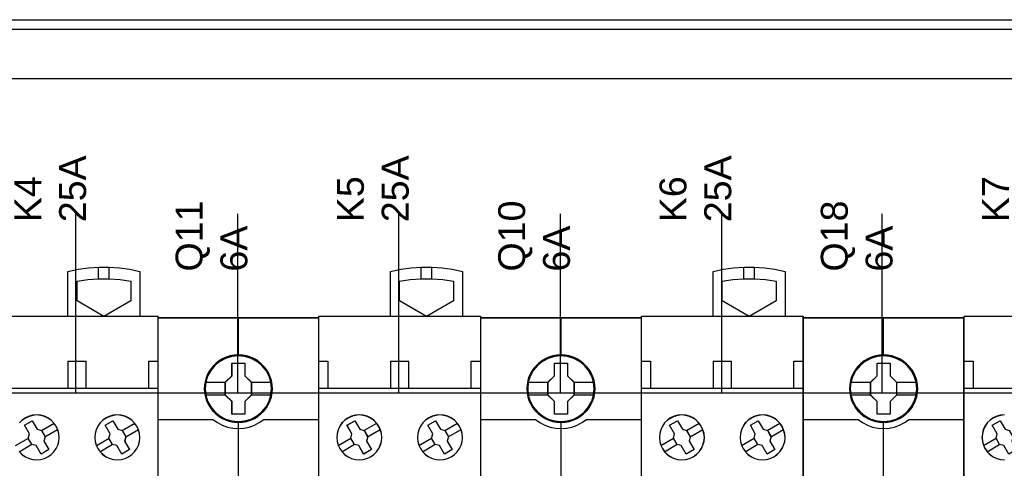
# Model space of a CAD drawing. Extents: x -635870 to -372006, y -44437 to 104716.
# Tile 117 of 246: x -614167 to -613068, y -31139 to -30639. Entities that reach past the tile are written whole.
import ezdxf

# ---------------------------------------------------------------- set-up
doc = ezdxf.new("R2010")
doc.units = 0
doc.header["$MEASUREMENT"] = 0
doc.layers.get('0').update_dxf_attribs({"color": 252})
doc.layers.add('45', color=8, linetype='Continuous')
doc.layers.add('50', color=7, linetype='Continuous')
doc.styles.get("Standard").update_dxf_attribs({"font": 'arial.ttf', "bigfont": 'BIGFONT.SHX'})

# ---------------------------------------------------------------- blocks, each defined once
blk = doc.blocks.new('*U1036')
at = {"layer": '50', "color": 7}
for points in [[(503.983265, -85.921426), (839.76091, -85.921426), (839.76091, -735.000783), (503.983265, -735.000783), (503.983265, -85.921426)], [(507.824617, -92.486155), (835.919558, -92.486155), (835.919558, -379.414356), (507.824617, -379.414356), (507.824617, -92.486155)]]:
    blk.add_lwpolyline(points, dxfattribs=at)
blk = doc.blocks.new('*U1037')
at = {"layer": '50', "color": 7}
for points in [[(827.968097, -86.991273), (515.970229, -86.991273)], [(827.968097, -86.991273), (515.970229, -86.991273)], [(509.985212, -127.5157), (834.016113, -127.5157)], [(827.968097, -86.991273), (515.970229, -86.991273)], [(509.985212, -127.5157), (834.016113, -127.5157)], [(599.863306, -127.558071), (599.863306, -107.546106)], [(617.924818, -127.558071), (617.924818, -107.546106)], [(635.898846, -127.558071), (635.898846, -107.546106)], [(653.960359, -127.558071), (653.960359, -107.546106)], [(671.937038, -127.558071), (671.937038, -107.546106)], [(689.850092, -127.558071), (689.850092, -107.546106)]]:
    blk.add_lwpolyline(points, dxfattribs=at)
blk = doc.blocks.new('*U1040')
at = {"layer": '45', "color": 7}
for points in [[(598.988464, -118.999294), (598.988464, -113.991144), (598.988464, -113.991144), (600.125261, -113.74513), (601.273777, -113.575263), (602.422294, -113.499116), (603.57667, -113.499116), (604.731047, -113.575263), (605.879563, -113.74513), (607.010501, -113.991144), (607.010501, -113.991144), (607.010501, -118.999294), (598.988464, -118.999294)], [(599.993207, -117.2641), (599.993207, -115.089244), (599.993207, -115.089244), (601.189212, -114.895793), (602.39108, -114.801999), (603.59881, -114.801999), (604.812404, -114.895793), (606.008409, -115.089244), (606.008409, -115.089244), (606.008409, -117.2641), (606.008409, -117.2641), (602.994945, -118.999294), (602.994945, -118.999294), (599.993207, -117.2641), (599.993207, -117.2641)], [(590.990286, -118.986054), (609.012033, -118.986054), (609.012033, -118.986054), (609.012033, -202.015715), (609.012033, -202.015715), (590.990286, -202.015715), (590.990286, -202.015715), (590.990286, -118.986054), (590.990286, -118.986054)], [(594.679443, -132.09359), (594.121161, -131.13717), (594.121161, -131.13717), (594.996782, -130.632557), (594.996782, -130.632557), (595.555064, -131.588976), (595.555064, -131.588976), (596.031073, -131.723931), (596.031073, -131.723931), (596.430686, -132.416308), (596.430686, -132.416308), (596.307276, -132.897451), (596.307276, -132.897451), (596.859681, -133.85387), (596.859681, -133.85387), (595.98406, -134.358484), (595.98406, -134.358484), (595.431655, -133.402065), (595.431655, -133.402065), (594.955646, -133.272978), (594.955646, -133.272978), (594.556033, -132.580601), (594.556033, -132.580601), (594.679443, -132.09359), (594.679443, -132.09359)], [(594.682583, -132.094732), (594.126463, -131.141032), (594.998694, -130.637853), (595.554814, -131.591553), (596.02898, -131.726124), (596.427045, -132.416533), (596.304113, -132.896309), (596.854379, -133.850009), (595.982149, -134.353188), (595.431882, -133.399488), (594.957716, -133.270767), (594.559651, -132.580359), (594.682583, -132.094732)], [(606.67025, -131.24418), (606.417995, -130.886574), (606.107077, -130.575866), (605.755094, -130.323783), (605.362046, -130.142048), (604.933799, -130.0248), (604.499687, -129.983763), (604.065574, -130.0248), (603.643194, -130.136186), (603.250146, -130.323783), (602.88643, -130.570004), (602.575512, -130.880711), (602.323257, -131.24418), (602.141399, -131.636961), (602.029938, -132.059054), (601.994739, -132.492872), (602.029938, -132.932553), (602.141399, -133.348783), (602.323257, -133.747427), (602.581378, -134.105033), (602.892297, -134.421603), (603.250146, -134.667824), (603.643194, -134.849559), (604.065574, -134.960944), (604.49382, -135.001981), (604.933799, -134.966807), (605.356179, -134.849559), (605.755094, -134.667824), (606.112943, -134.415741), (606.423862, -134.105033), (606.67025, -133.747427), (606.852108, -133.354646), (606.975302, -132.932553), (607.010501, -132.498735), (606.969436, -132.064917), (606.852108, -131.636961), (606.67025, -131.24418)], [(606.665667, -131.248134), (606.413946, -130.891659), (606.103685, -130.581936), (605.752446, -130.330651), (605.360229, -130.149491), (604.932888, -130.032615), (604.499693, -129.991708), (604.066498, -130.032615), (603.645011, -130.143648), (603.252794, -130.330651), (602.889847, -130.576092), (602.579586, -130.885816), (602.327865, -131.248134), (602.146391, -131.639671), (602.035165, -132.060428), (602.000041, -132.492872), (602.035165, -132.93116), (602.146391, -133.346073), (602.327865, -133.743455), (602.58544, -134.099929), (602.895701, -134.415496), (603.252794, -134.660938), (603.645011, -134.842097), (604.066498, -134.95313), (604.493839, -134.994037), (604.932888, -134.958974), (605.354375, -134.842097), (605.752446, -134.660938), (606.109539, -134.409653), (606.4198, -134.099929), (606.665667, -133.743455), (606.847141, -133.351917), (606.970075, -132.93116), (607.005199, -132.498716), (606.964221, -132.066272), (606.847141, -131.639671), (606.665667, -131.248134)], [(603.134685, -131.131379), (604.004613, -130.632557), (604.004613, -130.632557), (604.557134, -131.589123), (604.557134, -131.589123), (605.039121, -131.724098), (605.039121, -131.724098), (605.438818, -132.416582), (605.438818, -132.416582), (605.315382, -132.897799), (605.315382, -132.897799), (605.867904, -133.854365), (605.867904, -133.854365), (604.997976, -134.353188), (604.997976, -134.353188), (604.445454, -133.40249), (604.445454, -133.40249), (603.95759, -133.273383), (603.95759, -133.273383), (603.557893, -132.575031), (603.557893, -132.575031), (603.687207, -132.093814), (603.687207, -132.093814), (603.134685, -131.131379), (603.134685, -131.131379)], [(603.139987, -131.135256), (604.00654, -130.637853), (604.556918, -131.591696), (605.037035, -131.726287), (605.435181, -132.416799), (605.312224, -132.896646), (605.862602, -133.850489), (604.996049, -134.347892), (604.445671, -133.399901), (603.959699, -133.271161), (603.561553, -132.574797), (603.690365, -132.09495), (603.139987, -131.135256)]]:
    blk.add_lwpolyline(points, close=True, dxfattribs=at)
for points in [[(602.392395, -114.815239), (602.392395, -113.499116)], [(603.590663, -114.815239), (603.590663, -113.499116)], [(598.988464, -123.988383), (601.008554, -123.988383)], [(598.988464, -123.988383), (598.988464, -127.007258)], [(600.995299, -123.988383), (600.995299, -127.007258)], [(607.991384, -127.007258), (607.991384, -123.988383)], [(607.991384, -123.988383), (609.012033, -123.988383)], [(590.990286, -126.994018), (609.012033, -126.994018)], [(593.570439, -134.105033), (593.881322, -134.421603), (594.239132, -134.667824), (594.638001, -134.849559), (595.054468, -134.960944), (595.488532, -135.001981), (595.922596, -134.966807), (596.350794, -134.849559), (596.749663, -134.667824), (597.107473, -134.415741), (597.412491, -134.105033), (597.664717, -133.747427), (597.846555, -133.354646), (597.963869, -132.932553), (598.004929, -132.498735), (597.963869, -132.064917), (597.846555, -131.636961), (597.658851, -131.24418), (597.658851, -131.24418), (597.406625, -130.886574), (597.101607, -130.575866), (596.749663, -130.323783), (596.35666, -130.142048), (595.922596, -130.0248), (595.488532, -129.983763), (595.054468, -130.0248), (594.638001, -130.136186), (594.239132, -130.323783), (593.881322, -130.570004), (593.564573, -130.880711)], [(593.574502, -134.099929), (593.884729, -134.415496), (594.241783, -134.660938), (594.63981, -134.842097), (595.055397, -134.95313), (595.488544, -134.994037), (595.921691, -134.958974), (596.348985, -134.842097), (596.747012, -134.660938), (597.104066, -134.409653), (597.40844, -134.099929), (597.660133, -133.743455), (597.841587, -133.351917), (597.958654, -132.93116), (597.999627, -132.498716), (597.958654, -132.066272), (597.841587, -131.639671), (597.65428, -131.248134), (597.65428, -131.248134), (597.402587, -130.891659), (597.098213, -130.581936), (596.747012, -130.330651), (596.354839, -130.149491), (595.921691, -130.032615), (595.488544, -129.991708), (595.055397, -130.032615), (594.63981, -130.143648), (594.241783, -130.330651), (593.884729, -130.576092), (593.568649, -130.885816)], [(596.021954, -131.734181), (597.437607, -130.913259)], [(596.419609, -132.422697), (597.835263, -131.604423)], [(605.030176, -131.734181), (606.443179, -130.913259)], [(605.427832, -132.422697), (606.846136, -131.604423)], [(593.14823, -133.394563), (594.566535, -132.57364)], [(602.151151, -133.394563), (603.569455, -132.568344)], [(593.545886, -134.083078), (594.96419, -133.262156)], [(602.556759, -134.083078), (603.967111, -133.262156)]]:
    blk.add_lwpolyline(points, dxfattribs=at)
at = {"layer": '45', "color": 59}
blk.add_lwpolyline([(590.995589, -118.99135), (609.00408, -118.99135), (609.00408, -202.010419), (590.995589, -202.010419), (590.995589, -118.99135)], close=True, dxfattribs=at)
blk = doc.blocks.new('*U1041')
at = {"layer": '45', "color": 7}
for points in [[(626.994014, -119.158183), (609.006731, -119.158183), (609.006731, -200.929979), (626.994014, -200.929979), (626.994014, -119.158183)], [(626.975457, -119.179368), (609.025288, -119.179368), (609.025288, -200.908794), (626.975457, -200.908794), (626.975457, -119.179368)], [(621.808587, -127.065624), (621.786251, -126.613831), (621.713661, -126.162037), (621.557312, -125.726773), (621.373043, -125.308038), (621.13852, -124.916851), (620.859325, -124.569741), (620.524292, -124.25018), (620.155755, -123.969186), (619.787218, -123.726761), (619.351675, -123.539432), (618.916131, -123.412709), (618.458252, -123.324554), (618.005957, -123.302516), (617.548078, -123.324554), (617.101366, -123.412709), (616.649071, -123.539432), (616.235863, -123.726761), (615.844991, -123.969186), (615.482038, -124.25018), (615.14142, -124.569741), (614.878977, -124.916851), (614.633286, -125.308038), (614.432266, -125.726773), (614.315004, -126.162037), (614.225662, -126.613831), (614.192159, -127.065624), (614.225662, -127.511908), (614.315004, -127.952682), (614.432266, -128.387946), (614.633286, -128.801172), (614.878977, -129.197868), (615.14142, -129.555997), (615.482038, -129.875558), (615.844991, -130.156552), (616.235863, -130.387958), (616.649071, -130.575287), (617.101366, -130.707519), (617.548078, -130.801184), (618.005957, -130.823222), (618.458252, -130.801184), (618.916131, -130.707519), (619.351675, -130.575287), (619.787218, -130.387958), (620.155755, -130.156552), (620.524292, -129.875558), (620.859325, -129.555997), (621.13852, -129.197868), (621.373043, -128.801172), (621.557312, -128.387946), (621.713661, -127.952682), (621.786251, -127.511908), (621.808587, -127.065624)], [(621.808587, -127.065624), (621.786251, -126.613831), (621.713661, -126.162037), (621.557312, -125.726773), (621.373043, -125.308038), (621.13852, -124.916851), (620.859325, -124.569741), (620.524292, -124.25018), (620.155755, -123.969186), (619.787218, -123.726761), (619.351675, -123.539432), (618.916131, -123.412709), (618.458252, -123.324554), (618.005957, -123.302516), (617.548078, -123.324554), (617.101366, -123.412709), (616.649071, -123.539432), (616.235863, -123.726761), (615.844991, -123.969186), (615.482038, -124.25018), (615.14142, -124.569741), (614.878977, -124.916851), (614.633286, -125.308038), (614.432266, -125.726773), (614.315004, -126.162037), (614.225662, -126.613831), (614.192159, -127.065624), (614.225662, -127.511908), (614.315004, -127.952682), (614.432266, -128.387946), (614.633286, -128.801172), (614.878977, -129.197868), (615.14142, -129.555997), (615.482038, -129.875558), (615.844991, -130.156552), (616.235863, -130.387958), (616.649071, -130.575287), (617.101366, -130.707519), (617.548078, -130.801184), (618.005957, -130.823222), (618.458252, -130.801184), (618.916131, -130.707519), (619.351675, -130.575287), (619.787218, -130.387958), (620.155755, -130.156552), (620.524292, -129.875558), (620.859325, -129.555997), (621.13852, -129.197868), (621.373043, -128.801172), (621.557312, -128.387946), (621.713661, -127.952682), (621.786251, -127.511908), (621.808587, -127.065624)], [(617.284513, -124.20553), (618.73844, -124.20553), (618.73844, -125.635029), (619.459768, -126.341499), (619.459768, -127.770998), (618.73844, -128.488507), (618.73844, -129.906967), (617.284513, -129.906967), (617.284513, -128.488507), (616.546279, -127.770998), (616.546279, -126.341499), (617.284513, -125.635029), (617.284513, -124.20553)], [(617.284513, -124.20553), (618.73844, -124.20553), (618.73844, -124.20553), (618.73844, -125.635029), (618.73844, -125.635029), (619.459768, -126.341499), (619.459768, -126.341499), (619.459768, -127.770998), (619.459768, -127.770998), (618.73844, -128.488507), (618.73844, -128.488507), (618.73844, -129.906967), (618.73844, -129.906967), (617.284513, -129.906967), (617.284513, -129.906967), (617.284513, -128.488507), (617.284513, -128.488507), (616.546279, -127.770998), (616.546279, -127.770998), (616.546279, -126.341499), (616.546279, -126.341499), (617.284513, -125.635029), (617.284513, -125.635029), (617.284513, -124.20553), (617.284513, -124.20553)], [(617.294974, -124.224067), (618.727734, -124.224067), (618.727734, -125.64427), (619.43856, -126.346147), (619.43856, -127.76635), (618.727734, -128.479194), (618.727734, -129.88843), (617.294974, -129.88843), (617.294974, -128.479194), (616.567488, -127.76635), (616.567488, -126.346147), (617.294974, -125.64427), (617.294974, -124.224067)]]:
    blk.add_lwpolyline(points, close=True, dxfattribs=at)
at = {"layer": '45', "color": 139}
for points in [[(626.994014, -119.158183), (609.006731, -119.158183), (609.006731, -200.929979), (626.994014, -200.929979), (626.994014, -119.158183)], [(621.79003, -127.064285), (621.767803, -126.614878), (621.695566, -126.165471), (621.539979, -125.732506), (621.356608, -125.315982), (621.123228, -124.926861), (620.845394, -124.581585), (620.511993, -124.263712), (620.145252, -123.984202), (619.778511, -123.743057), (619.34509, -123.556717), (618.911669, -123.430664), (618.456021, -123.342975), (618.005929, -123.321053), (617.550282, -123.342975), (617.105747, -123.430664), (616.655656, -123.556717), (616.244461, -123.743057), (615.855494, -123.984202), (615.494309, -124.263712), (615.155352, -124.581585), (614.894188, -124.926861), (614.649694, -125.315982), (614.449653, -125.732506), (614.332963, -126.165471), (614.244056, -126.614878), (614.210716, -127.064285), (614.244056, -127.508212), (614.332963, -127.946658), (614.449653, -128.379623), (614.649694, -128.790666), (614.894188, -129.185268), (615.155352, -129.541505), (615.494309, -129.859378), (615.855494, -130.138888), (616.244461, -130.369072), (616.655656, -130.555411), (617.105747, -130.686945), (617.550282, -130.780115), (618.005929, -130.802037), (618.456021, -130.780115), (618.911669, -130.686945), (619.34509, -130.555411), (619.778511, -130.369072), (620.145252, -130.138888), (620.511993, -129.859378), (620.845394, -129.541505), (621.123228, -129.185268), (621.356608, -128.790666), (621.539979, -128.379623), (621.695566, -127.946658), (621.767803, -127.508212), (621.79003, -127.064285)], [(621.718452, -127.065517), (621.640294, -126.343578), (621.433734, -125.660216), (621.093189, -125.026452), (620.624242, -124.469843), (620.065972, -124.012431), (619.423962, -123.676261), (618.726124, -123.461332), (618.000373, -123.3952), (617.274622, -123.461332), (616.576784, -123.676261), (615.940356, -124.012431), (615.376503, -124.469843), (614.907556, -125.026452), (614.567012, -125.660216), (614.360452, -126.343578), (614.282294, -127.065517), (614.360452, -127.781945), (614.567012, -128.470819), (614.907556, -129.099071), (615.376503, -129.655681), (615.940356, -130.107582), (616.576784, -130.449263), (617.274622, -130.65868), (618.000373, -130.735834), (618.726124, -130.65868), (619.423962, -130.449263), (620.065972, -130.107582), (620.624242, -129.655681), (621.093189, -129.099071), (621.433734, -128.470819), (621.640294, -127.781945), (621.718452, -127.065517)], [(621.71315, -127.05879), (621.640569, -126.3426), (621.433993, -125.659464), (621.08784, -125.020402), (620.630024, -124.463977), (620.066128, -124.012226), (619.418486, -123.670658), (618.720596, -123.46131), (617.99479, -123.3952), (617.274567, -123.46131), (616.58226, -123.670658), (615.934617, -124.012226), (615.370722, -124.463977), (614.912906, -125.020402), (614.566752, -125.659464), (614.354594, -126.3426), (614.287596, -127.05879), (614.354594, -127.774981), (614.566752, -128.463626), (614.912906, -129.09167), (615.370722, -129.653604), (615.934617, -130.105355), (616.58226, -130.441413), (617.274567, -130.65627), (617.99479, -130.72789), (618.720596, -130.65627), (619.418486, -130.441413), (620.066128, -130.105355), (620.630024, -129.653604), (621.08784, -129.09167), (621.433993, -128.463626), (621.640569, -127.774981), (621.71315, -127.05879)]]:
    blk.add_lwpolyline(points, close=True, dxfattribs=at)
for points in [[(617.975188, -119.158183), (617.975188, -123.440219)], [(609.006731, -130.486909), (615.194251, -130.486909)], [(615.154485, -130.486909), (615.657687, -130.845599), (616.205618, -131.135967), (616.781505, -131.33524), (617.390939, -131.471883), (617.994782, -131.511738), (618.609807, -131.471883), (619.21924, -131.33524), (619.795127, -131.135967), (620.331876, -130.845599), (620.846261, -130.486909)], [(617.975188, -130.682871), (617.975188, -137.912283)], [(620.806495, -130.486909), (626.994014, -130.486909)]]:
    blk.add_lwpolyline(points, dxfattribs=at)
at = {"layer": '45', "color": 7}
for points in [[(614.263737, -126.326687), (616.588696, -126.326687)], [(619.417352, -126.326687), (621.737009, -126.326687)], [(614.263737, -127.746088), (616.588696, -127.746088)], [(619.417352, -127.746088), (621.737009, -127.746088)]]:
    blk.add_lwpolyline(points, dxfattribs=at)
blk = doc.blocks.new('*U1042')
at = {"layer": '45', "color": 7}
for points in [[(634.98689, -118.999294), (634.98689, -113.991144), (634.98689, -113.991144), (636.123687, -113.74513), (637.272203, -113.575263), (638.42072, -113.499116), (639.575096, -113.499116), (640.729473, -113.575263), (641.877989, -113.74513), (643.008927, -113.991144), (643.008927, -113.991144), (643.008927, -118.999294), (634.98689, -118.999294)], [(635.994284, -117.2641), (635.994284, -115.089244), (635.994284, -115.089244), (637.190289, -114.895793), (638.392157, -114.801999), (639.599887, -114.801999), (640.813481, -114.895793), (642.009486, -115.089244), (642.009486, -115.089244), (642.009486, -117.2641), (642.009486, -117.2641), (638.996022, -118.999294), (638.996022, -118.999294), (635.994284, -117.2641), (635.994284, -117.2641)], [(626.988712, -118.986054), (645.010459, -118.986054), (645.010459, -118.986054), (645.010459, -202.015715), (645.010459, -202.015715), (626.988712, -202.015715), (626.988712, -202.015715), (626.988712, -118.986054), (626.988712, -118.986054)], [(633.659928, -131.24418), (633.407702, -130.886574), (633.102684, -130.575866), (632.75074, -130.323783), (632.357737, -130.142048), (631.923673, -130.0248), (631.489609, -129.983763), (631.055545, -130.0248), (630.639078, -130.136186), (630.240209, -130.323783), (629.882399, -130.570004), (629.56565, -130.880711), (629.319289, -131.24418), (629.131586, -131.636961), (629.026003, -132.064917), (628.984943, -132.492872), (629.026003, -132.932553), (629.137452, -133.348783), (629.319289, -133.747427), (629.571516, -134.105033), (629.882399, -134.421603), (630.240209, -134.667824), (630.639078, -134.849559), (631.055545, -134.960944), (631.489609, -135.001981), (631.923673, -134.966807), (632.351871, -134.849559), (632.75074, -134.667824), (633.10855, -134.415741), (633.413568, -134.105033), (633.665794, -133.747427), (633.847632, -133.354646), (633.964946, -132.932553), (634.006006, -132.498735), (633.964946, -132.064917), (633.847632, -131.636961), (633.659928, -131.24418)], [(633.655357, -131.248134), (633.403663, -130.891659), (633.09929, -130.581936), (632.748089, -130.330651), (632.355916, -130.149491), (631.922768, -130.032615), (631.489621, -129.991708), (631.056474, -130.032615), (630.640887, -130.143648), (630.24286, -130.330651), (629.885806, -130.576092), (629.569726, -130.885816), (629.323885, -131.248134), (629.136579, -131.639671), (629.031218, -132.066272), (628.990245, -132.492872), (629.031218, -132.93116), (629.142432, -133.346073), (629.323885, -133.743455), (629.575579, -134.099929), (629.885806, -134.415496), (630.24286, -134.660938), (630.640887, -134.842097), (631.056474, -134.95313), (631.489621, -134.994037), (631.922768, -134.958974), (632.350062, -134.842097), (632.748089, -134.660938), (633.105143, -134.409653), (633.409517, -134.099929), (633.66121, -133.743455), (633.842664, -133.351917), (633.959731, -132.93116), (634.000704, -132.498716), (633.959731, -132.066272), (633.842664, -131.639671), (633.655357, -131.248134)], [(630.678409, -132.09359), (630.119587, -131.13717), (630.119587, -131.13717), (630.996056, -130.632557), (630.996056, -130.632557), (631.554878, -131.588976), (631.554878, -131.588976), (632.031348, -131.723931), (632.031348, -131.723931), (632.431347, -132.416308), (632.431347, -132.416308), (632.307818, -132.897451), (632.307818, -132.897451), (632.860758, -133.85387), (632.860758, -133.85387), (631.984289, -134.358484), (631.984289, -134.358484), (631.431349, -133.402065), (631.431349, -133.402065), (630.954879, -133.272978), (630.954879, -133.272978), (630.55488, -132.580601), (630.55488, -132.580601), (630.678409, -132.09359), (630.678409, -132.09359)], [(630.681009, -132.094732), (630.124889, -131.141032), (630.99712, -130.637853), (631.55324, -131.591553), (632.027406, -131.726124), (632.425471, -132.416533), (632.302539, -132.896309), (632.852805, -133.850009), (631.980574, -134.353188), (631.430308, -133.399488), (630.956142, -133.270767), (630.558077, -132.580359), (630.681009, -132.094732)], [(642.668676, -131.24418), (642.416421, -130.886574), (642.105503, -130.575866), (641.75352, -130.323783), (641.360472, -130.142048), (640.932225, -130.0248), (640.498113, -129.983763), (640.064, -130.0248), (639.64162, -130.136186), (639.248572, -130.323783), (638.884856, -130.570004), (638.573938, -130.880711), (638.321683, -131.24418), (638.139825, -131.636961), (638.028364, -132.059054), (637.993165, -132.492872), (638.028364, -132.932553), (638.139825, -133.348783), (638.321683, -133.747427), (638.579804, -134.105033), (638.890723, -134.421603), (639.248572, -134.667824), (639.64162, -134.849559), (640.064, -134.960944), (640.492246, -135.001981), (640.932225, -134.966807), (641.354605, -134.849559), (641.75352, -134.667824), (642.111369, -134.415741), (642.422288, -134.105033), (642.668676, -133.747427), (642.850534, -133.354646), (642.973728, -132.932553), (643.008927, -132.498735), (642.967862, -132.064917), (642.850534, -131.636961), (642.668676, -131.24418)], [(642.664273, -131.248134), (642.412685, -130.891659), (642.102588, -130.581936), (641.751535, -130.330651), (641.359526, -130.149491), (640.932411, -130.032615), (640.499446, -129.991708), (640.066481, -130.032615), (639.645217, -130.143648), (639.253208, -130.330651), (638.890453, -130.576092), (638.580356, -130.885816), (638.328768, -131.248134), (638.147391, -131.639671), (638.036224, -132.060428), (638.001118, -132.492872), (638.036224, -132.93116), (638.147391, -133.346073), (638.328768, -133.743455), (638.586207, -134.099929), (638.896304, -134.415496), (639.253208, -134.660938), (639.645217, -134.842097), (640.066481, -134.95313), (640.493595, -134.994037), (640.932411, -134.958974), (641.353675, -134.842097), (641.751535, -134.660938), (642.108439, -134.409653), (642.418536, -134.099929), (642.664273, -133.743455), (642.845651, -133.351917), (642.968519, -132.93116), (643.003624, -132.498716), (642.962668, -132.066272), (642.845651, -131.639671), (642.664273, -131.248134)], [(639.135762, -131.131379), (640.00569, -130.632557), (640.00569, -130.632557), (640.558211, -131.589123), (640.558211, -131.589123), (641.040198, -131.724098), (641.040198, -131.724098), (641.439895, -132.416582), (641.439895, -132.416582), (641.316459, -132.897799), (641.316459, -132.897799), (641.868981, -133.854365), (641.868981, -133.854365), (640.999053, -134.353188), (640.999053, -134.353188), (640.446531, -133.40249), (640.446531, -133.40249), (639.958667, -133.273383), (639.958667, -133.273383), (639.55897, -132.575031), (639.55897, -132.575031), (639.688284, -132.093814), (639.688284, -132.093814), (639.135762, -131.131379), (639.135762, -131.131379)], [(639.141064, -131.135256), (640.007617, -130.637853), (640.557995, -131.591696), (641.038112, -131.726287), (641.436258, -132.416799), (641.313301, -132.896646), (641.863679, -133.850489), (640.997126, -134.347892), (640.446748, -133.399901), (639.960776, -133.271161), (639.56263, -132.574797), (639.691442, -132.09495), (639.141064, -131.135256)]]:
    blk.add_lwpolyline(points, close=True, dxfattribs=at)
for points in [[(638.393472, -114.815239), (638.393472, -113.499116)], [(639.59174, -114.815239), (639.59174, -113.499116)], [(626.988712, -123.988383), (627.998757, -123.988383)], [(627.985502, -123.988383), (627.985502, -127.007258)], [(634.98689, -123.988383), (637.00698, -123.988383)], [(634.98689, -123.988383), (634.98689, -127.007258)], [(636.993724, -123.988383), (636.993724, -127.007258)], [(643.98981, -127.007258), (643.98981, -123.988383)], [(643.98981, -123.988383), (645.010459, -123.988383)], [(626.988712, -126.994018), (645.010459, -126.994018)], [(632.02038, -131.734181), (633.438684, -130.913259)], [(632.418035, -132.422697), (633.83634, -131.604423)], [(641.031253, -131.734181), (642.441605, -130.913259)], [(641.428909, -132.422697), (642.847213, -131.604423)], [(629.149307, -133.394563), (630.564961, -132.57364)], [(638.152227, -133.394563), (639.570532, -132.568344)], [(629.546963, -134.083078), (630.965267, -133.262156)], [(638.555185, -134.083078), (639.968188, -133.262156)]]:
    blk.add_lwpolyline(points, dxfattribs=at)
at = {"layer": '45', "color": 59}
blk.add_lwpolyline([(626.994014, -118.99135), (645.005157, -118.99135), (645.005157, -202.010419), (626.994014, -202.010419), (626.994014, -118.99135)], close=True, dxfattribs=at)
blk = doc.blocks.new('*U1043')
at = {"layer": '45', "color": 7}
for points in [[(662.995091, -119.158183), (645.005157, -119.158183), (645.005157, -200.929979), (662.995091, -200.929979), (662.995091, -119.158183)], [(662.976534, -119.179368), (645.026365, -119.179368), (645.026365, -200.908794), (662.976534, -200.908794), (662.976534, -119.179368)], [(657.807013, -127.065624), (657.784685, -126.613831), (657.71212, -126.162037), (657.555825, -125.726773), (657.371621, -125.308038), (657.137179, -124.916851), (656.858082, -124.569741), (656.523165, -124.25018), (656.154756, -123.969186), (655.786348, -123.726761), (655.350956, -123.539432), (654.915564, -123.412709), (654.457844, -123.324554), (654.005706, -123.302516), (653.547986, -123.324554), (653.101431, -123.412709), (652.649293, -123.539432), (652.236229, -123.726761), (651.845492, -123.969186), (651.482666, -124.25018), (651.142167, -124.569741), (650.879815, -124.916851), (650.63421, -125.308038), (650.433259, -125.726773), (650.316039, -126.162037), (650.226727, -126.613831), (650.193236, -127.065624), (650.226727, -127.511908), (650.316039, -127.952682), (650.433259, -128.387946), (650.63421, -128.801172), (650.879815, -129.197868), (651.142167, -129.555997), (651.482666, -129.875558), (651.845492, -130.156552), (652.236229, -130.387958), (652.649293, -130.575287), (653.101431, -130.707519), (653.547986, -130.801184), (654.005706, -130.823222), (654.457844, -130.801184), (654.915564, -130.707519), (655.350956, -130.575287), (655.786348, -130.387958), (656.154756, -130.156552), (656.523165, -129.875558), (656.858082, -129.555997), (657.137179, -129.197868), (657.371621, -128.801172), (657.555825, -128.387946), (657.71212, -127.952682), (657.784685, -127.511908), (657.807013, -127.065624)], [(657.807013, -127.065624), (657.784685, -126.613831), (657.71212, -126.162037), (657.555825, -125.726773), (657.371621, -125.308038), (657.137179, -124.916851), (656.858082, -124.569741), (656.523165, -124.25018), (656.154756, -123.969186), (655.786348, -123.726761), (655.350956, -123.539432), (654.915564, -123.412709), (654.457844, -123.324554), (654.005706, -123.302516), (653.547986, -123.324554), (653.101431, -123.412709), (652.649293, -123.539432), (652.236229, -123.726761), (651.845492, -123.969186), (651.482666, -124.25018), (651.142167, -124.569741), (650.879815, -124.916851), (650.63421, -125.308038), (650.433259, -125.726773), (650.316039, -126.162037), (650.226727, -126.613831), (650.193236, -127.065624), (650.226727, -127.511908), (650.316039, -127.952682), (650.433259, -128.387946), (650.63421, -128.801172), (650.879815, -129.197868), (651.142167, -129.555997), (651.482666, -129.875558), (651.845492, -130.156552), (652.236229, -130.387958), (652.649293, -130.575287), (653.101431, -130.707519), (653.547986, -130.801184), (654.005706, -130.823222), (654.457844, -130.801184), (654.915564, -130.707519), (655.350956, -130.575287), (655.786348, -130.387958), (656.154756, -130.156552), (656.523165, -129.875558), (656.858082, -129.555997), (657.137179, -129.197868), (657.371621, -128.801172), (657.555825, -128.387946), (657.71212, -127.952682), (657.784685, -127.511908), (657.807013, -127.065624)], [(653.284919, -124.20553), (654.737523, -124.20553), (654.737523, -125.635029), (655.458194, -126.341499), (655.458194, -127.770998), (654.737523, -128.488507), (654.737523, -129.906967), (653.284919, -129.906967), (653.284919, -128.488507), (652.547356, -127.770998), (652.547356, -126.341499), (653.284919, -125.635029), (653.284919, -124.20553)], [(653.284919, -124.20553), (654.737523, -124.20553), (654.737523, -124.20553), (654.737523, -125.635029), (654.737523, -125.635029), (655.458194, -126.341499), (655.458194, -126.341499), (655.458194, -127.770998), (655.458194, -127.770998), (654.737523, -128.488507), (654.737523, -128.488507), (654.737523, -129.906967), (654.737523, -129.906967), (653.284919, -129.906967), (653.284919, -129.906967), (653.284919, -128.488507), (653.284919, -128.488507), (652.547356, -127.770998), (652.547356, -127.770998), (652.547356, -126.341499), (652.547356, -126.341499), (653.284919, -125.635029), (653.284919, -125.635029), (653.284919, -124.20553), (653.284919, -124.20553)], [(653.294072, -124.224067), (654.728154, -124.224067), (654.728154, -125.64427), (655.439637, -126.346147), (655.439637, -127.76635), (654.728154, -128.479194), (654.728154, -129.88843), (653.294072, -129.88843), (653.294072, -128.479194), (652.565913, -127.76635), (652.565913, -126.346147), (653.294072, -125.64427), (653.294072, -124.224067)]]:
    blk.add_lwpolyline(points, close=True, dxfattribs=at)
at = {"layer": '45', "color": 139}
for points in [[(662.995091, -119.158183), (645.005157, -119.158183), (645.005157, -200.929979), (662.995091, -200.929979), (662.995091, -119.158183)], [(657.788456, -127.064285), (657.766237, -126.614878), (657.694025, -126.165471), (657.538492, -125.732506), (657.355186, -125.315982), (657.121887, -124.926861), (656.84415, -124.581585), (656.510866, -124.263712), (656.144253, -123.984202), (655.77764, -123.743057), (655.344371, -123.556717), (654.911101, -123.430664), (654.455613, -123.342975), (654.005679, -123.321053), (653.55019, -123.342975), (653.105811, -123.430664), (652.655878, -123.556717), (652.244827, -123.743057), (651.855995, -123.984202), (651.494937, -124.263712), (651.156098, -124.581585), (650.895026, -124.926861), (650.650617, -125.315982), (650.450647, -125.732506), (650.333997, -126.165471), (650.245121, -126.614878), (650.211793, -127.064285), (650.245121, -127.508212), (650.333997, -127.946658), (650.450647, -128.379623), (650.650617, -128.790666), (650.895026, -129.185268), (651.156098, -129.541505), (651.494937, -129.859378), (651.855995, -130.138888), (652.244827, -130.369072), (652.655878, -130.555411), (653.105811, -130.686945), (653.55019, -130.780115), (654.005679, -130.802037), (654.455613, -130.780115), (654.911101, -130.686945), (655.344371, -130.555411), (655.77764, -130.369072), (656.144253, -130.138888), (656.510866, -129.859378), (656.84415, -129.541505), (657.121887, -129.185268), (657.355186, -128.790666), (657.538492, -128.379623), (657.694025, -127.946658), (657.766237, -127.508212), (657.788456, -127.064285)], [(657.719529, -127.065517), (657.641343, -126.343578), (657.434709, -125.660216), (657.094043, -125.026452), (656.624929, -124.469843), (656.06646, -124.012431), (655.424221, -123.676261), (654.726134, -123.461332), (654.000124, -123.3952), (653.274114, -123.461332), (652.576028, -123.676261), (651.939373, -124.012431), (651.375319, -124.469843), (650.906205, -125.026452), (650.565539, -125.660216), (650.358906, -126.343578), (650.28072, -127.065517), (650.358906, -127.781945), (650.565539, -128.470819), (650.906205, -129.099071), (651.375319, -129.655681), (651.939373, -130.107582), (652.576028, -130.449263), (653.274114, -130.65868), (654.000124, -130.735834), (654.726134, -130.65868), (655.424221, -130.449263), (656.06646, -130.107582), (656.624929, -129.655681), (657.094043, -129.099071), (657.434709, -128.470819), (657.641343, -127.781945), (657.719529, -127.065517)], [(657.714227, -127.05879), (657.64162, -126.3426), (657.434971, -125.659464), (657.088694, -125.020402), (656.630714, -124.463977), (656.066617, -124.012226), (655.418744, -123.670658), (654.720604, -123.46131), (653.994539, -123.3952), (653.274059, -123.46131), (652.581505, -123.670658), (651.933631, -124.012226), (651.369535, -124.463977), (650.911555, -125.020402), (650.565278, -125.659464), (650.353043, -126.3426), (650.286022, -127.05879), (650.353043, -127.774981), (650.565278, -128.463626), (650.911555, -129.09167), (651.369535, -129.653604), (651.933631, -130.105355), (652.581505, -130.441413), (653.274059, -130.65627), (653.994539, -130.72789), (654.720604, -130.65627), (655.418744, -130.441413), (656.066617, -130.105355), (656.630714, -129.653604), (657.088694, -129.09167), (657.434971, -128.463626), (657.64162, -127.774981), (657.714227, -127.05879)]]:
    blk.add_lwpolyline(points, close=True, dxfattribs=at)
for points in [[(653.973614, -119.158183), (653.973614, -123.440219)], [(645.005157, -130.486909), (651.195328, -130.486909)], [(651.152911, -130.486909), (651.656347, -130.845599), (652.204534, -131.135967), (652.780689, -131.33524), (653.390407, -131.471883), (653.994531, -131.511738), (654.609842, -131.471883), (655.219559, -131.33524), (655.795715, -131.135967), (656.332714, -130.845599), (656.847338, -130.486909)], [(653.973614, -130.682871), (653.973614, -137.912283)], [(656.807572, -130.486909), (662.995091, -130.486909)]]:
    blk.add_lwpolyline(points, dxfattribs=at)
at = {"layer": '45', "color": 7}
for points in [[(650.264814, -126.326687), (652.587122, -126.326687)], [(655.418429, -126.326687), (657.735435, -126.326687)], [(650.264814, -127.746088), (652.587122, -127.746088)], [(655.418429, -127.746088), (657.735435, -127.746088)]]:
    blk.add_lwpolyline(points, dxfattribs=at)
blk = doc.blocks.new('*U1044')
at = {"layer": '45', "color": 7}
for points in [[(670.987967, -118.999294), (670.987967, -113.991144), (670.987967, -113.991144), (672.124764, -113.74513), (673.27328, -113.575263), (674.421797, -113.499116), (675.576173, -113.499116), (676.73055, -113.575263), (677.879066, -113.74513), (679.010004, -113.991144), (679.010004, -113.991144), (679.010004, -118.999294), (670.987967, -118.999294)], [(671.99271, -117.2641), (671.99271, -115.089244), (671.99271, -115.089244), (673.189242, -114.895793), (674.391639, -114.801999), (675.599902, -114.801999), (676.814031, -114.895793), (678.010563, -115.089244), (678.010563, -115.089244), (678.010563, -117.2641), (678.010563, -117.2641), (674.995771, -118.999294), (674.995771, -118.999294), (671.99271, -117.2641), (671.99271, -117.2641)], [(662.989789, -118.986054), (681.011536, -118.986054), (681.011536, -118.986054), (681.011536, -202.015715), (681.011536, -202.015715), (662.989789, -202.015715), (662.989789, -202.015715), (662.989789, -118.986054), (662.989789, -118.986054)], [(669.661005, -131.24418), (669.408779, -130.886574), (669.103761, -130.575866), (668.751817, -130.323783), (668.358814, -130.142048), (667.92475, -130.0248), (667.490686, -129.983763), (667.056622, -130.0248), (666.640155, -130.136186), (666.241286, -130.323783), (665.883476, -130.570004), (665.566727, -130.880711), (665.320366, -131.24418), (665.132663, -131.636961), (665.02708, -132.064917), (664.98602, -132.492872), (665.02708, -132.932553), (665.138529, -133.348783), (665.320366, -133.747427), (665.572593, -134.105033), (665.883476, -134.421603), (666.241286, -134.667824), (666.640155, -134.849559), (667.056622, -134.960944), (667.490686, -135.001981), (667.92475, -134.966807), (668.352948, -134.849559), (668.751817, -134.667824), (669.109627, -134.415741), (669.414645, -134.105033), (669.666871, -133.747427), (669.848709, -133.354646), (669.966023, -132.932553), (670.007083, -132.498735), (669.966023, -132.064917), (669.848709, -131.636961), (669.661005, -131.24418)], [(669.656434, -131.248134), (669.40474, -130.891659), (669.100367, -130.581936), (668.749166, -130.330651), (668.356993, -130.149491), (667.923845, -130.032615), (667.490698, -129.991708), (667.057551, -130.032615), (666.641964, -130.143648), (666.243937, -130.330651), (665.886883, -130.576092), (665.570803, -130.885816), (665.324962, -131.248134), (665.137656, -131.639671), (665.032295, -132.066272), (664.991322, -132.492872), (665.032295, -132.93116), (665.143509, -133.346073), (665.324962, -133.743455), (665.576656, -134.099929), (665.886883, -134.415496), (666.243937, -134.660938), (666.641964, -134.842097), (667.057551, -134.95313), (667.490698, -134.994037), (667.923845, -134.958974), (668.351139, -134.842097), (668.749166, -134.660938), (669.10622, -134.409653), (669.410594, -134.099929), (669.662287, -133.743455), (669.843741, -133.351917), (669.960808, -132.93116), (670.001781, -132.498716), (669.960808, -132.066272), (669.843741, -131.639671), (669.656434, -131.248134)], [(666.678946, -132.09359), (666.120664, -131.13717), (666.120664, -131.13717), (666.996285, -130.632557), (666.996285, -130.632557), (667.554567, -131.588976), (667.554567, -131.588976), (668.030576, -131.723931), (668.030576, -131.723931), (668.430189, -132.416308), (668.430189, -132.416308), (668.306779, -132.897451), (668.306779, -132.897451), (668.859184, -133.85387), (668.859184, -133.85387), (667.983563, -134.358484), (667.983563, -134.358484), (667.431157, -133.402065), (667.431157, -133.402065), (666.955148, -133.272978), (666.955148, -133.272978), (666.555536, -132.580601), (666.555536, -132.580601), (666.678946, -132.09359), (666.678946, -132.09359)], [(666.682086, -132.094732), (666.125966, -131.141032), (666.998197, -130.637853), (667.554317, -131.591553), (668.028483, -131.726124), (668.426548, -132.416533), (668.303616, -132.896309), (668.853882, -133.850009), (667.981651, -134.353188), (667.431385, -133.399488), (666.957219, -133.270767), (666.559154, -132.580359), (666.682086, -132.094732)], [(678.669753, -131.24418), (678.417498, -130.886574), (678.10658, -130.575866), (677.754597, -130.323783), (677.361549, -130.142048), (676.933302, -130.0248), (676.49919, -129.983763), (676.065077, -130.0248), (675.642697, -130.136186), (675.249649, -130.323783), (674.885933, -130.570004), (674.575015, -130.880711), (674.32276, -131.24418), (674.140902, -131.636961), (674.029441, -132.059054), (673.994242, -132.492872), (674.029441, -132.932553), (674.140902, -133.348783), (674.32276, -133.747427), (674.580881, -134.105033), (674.8918, -134.421603), (675.249649, -134.667824), (675.642697, -134.849559), (676.065077, -134.960944), (676.493323, -135.001981), (676.933302, -134.966807), (677.355682, -134.849559), (677.754597, -134.667824), (678.112446, -134.415741), (678.423365, -134.105033), (678.669753, -133.747427), (678.851611, -133.354646), (678.974805, -132.932553), (679.010004, -132.498735), (678.968939, -132.064917), (678.851611, -131.636961), (678.669753, -131.24418)], [(678.66517, -131.248134), (678.413449, -130.891659), (678.103188, -130.581936), (677.751949, -130.330651), (677.359732, -130.149491), (676.932391, -130.032615), (676.499196, -129.991708), (676.066001, -130.032615), (675.644514, -130.143648), (675.252297, -130.330651), (674.88935, -130.576092), (674.579089, -130.885816), (674.327368, -131.248134), (674.145894, -131.639671), (674.034668, -132.060428), (673.999544, -132.492872), (674.034668, -132.93116), (674.145894, -133.346073), (674.327368, -133.743455), (674.584943, -134.099929), (674.895204, -134.415496), (675.252297, -134.660938), (675.644514, -134.842097), (676.066001, -134.95313), (676.493342, -134.994037), (676.932391, -134.958974), (677.353878, -134.842097), (677.751949, -134.660938), (678.109042, -134.409653), (678.419303, -134.099929), (678.66517, -133.743455), (678.846644, -133.351917), (678.969578, -132.93116), (679.004701, -132.498716), (678.963724, -132.066272), (678.846644, -131.639671), (678.66517, -131.248134)], [(675.134188, -131.131379), (676.004959, -130.632557), (676.004959, -130.632557), (676.558017, -131.589123), (676.558017, -131.589123), (677.040471, -131.724098), (677.040471, -131.724098), (677.440556, -132.416582), (677.440556, -132.416582), (677.317, -132.897799), (677.317, -132.897799), (677.870058, -133.854365), (677.870058, -133.854365), (676.999286, -134.353188), (676.999286, -134.353188), (676.446229, -133.40249), (676.446229, -133.40249), (675.957891, -133.273383), (675.957891, -133.273383), (675.557807, -132.575031), (675.557807, -132.575031), (675.687246, -132.093814), (675.687246, -132.093814), (675.134188, -131.131379), (675.134188, -131.131379)], [(675.13949, -131.135256), (676.006886, -130.637853), (676.5578, -131.591696), (677.038385, -131.726287), (677.436918, -132.416799), (677.313842, -132.896646), (677.864756, -133.850489), (676.997359, -134.347892), (676.446445, -133.399901), (675.96, -133.271161), (675.561467, -132.574797), (675.690404, -132.09495), (675.13949, -131.135256)]]:
    blk.add_lwpolyline(points, close=True, dxfattribs=at)
for points in [[(674.391898, -114.815239), (674.391898, -113.499116)], [(675.590166, -114.815239), (675.590166, -113.499116)], [(662.989789, -123.988383), (663.997183, -123.988383)], [(663.983928, -123.988383), (663.983928, -127.007258)], [(670.987967, -123.988383), (673.008057, -123.988383)], [(670.987967, -123.988383), (670.987967, -127.007258)], [(672.994801, -123.988383), (672.994801, -127.007258)], [(679.990887, -127.007258), (679.990887, -123.988383)], [(679.990887, -123.988383), (681.011536, -123.988383)], [(662.989789, -126.994018), (681.011536, -126.994018)], [(668.021457, -131.734181), (669.439761, -130.913259)], [(668.419112, -132.422697), (669.837417, -131.604423)], [(677.029679, -131.734181), (678.442682, -130.913259)], [(677.427335, -132.422697), (678.845639, -131.604423)], [(665.147733, -133.394563), (666.566038, -132.57364)], [(674.153304, -133.394563), (675.568958, -132.568344)], [(665.545389, -134.083078), (666.963693, -133.262156)], [(674.556262, -134.083078), (675.966614, -133.262156)]]:
    blk.add_lwpolyline(points, dxfattribs=at)
at = {"layer": '45', "color": 59}
blk.add_lwpolyline([(662.995091, -118.99135), (681.006234, -118.99135), (681.006234, -202.010419), (662.995091, -202.010419), (662.995091, -118.99135)], close=True, dxfattribs=at)
blk = doc.blocks.new('*U1045')
at = {"layer": '45', "color": 7}
for points in [[(698.993517, -119.158183), (681.006234, -119.158183), (681.006234, -200.929979), (698.993517, -200.929979), (698.993517, -119.158183)], [(698.97496, -119.179368), (681.024791, -119.179368), (681.024791, -200.908794), (698.97496, -200.908794), (698.97496, -119.179368)], [(693.80809, -127.065624), (693.785754, -126.613831), (693.713164, -126.162037), (693.556815, -125.726773), (693.372546, -125.308038), (693.138023, -124.916851), (692.858828, -124.569741), (692.523795, -124.25018), (692.155258, -123.969186), (691.786721, -123.726761), (691.351177, -123.539432), (690.915634, -123.412709), (690.457755, -123.324554), (690.00546, -123.302516), (689.547581, -123.324554), (689.100869, -123.412709), (688.648574, -123.539432), (688.235366, -123.726761), (687.844494, -123.969186), (687.481541, -124.25018), (687.140923, -124.569741), (686.87848, -124.916851), (686.632789, -125.308038), (686.431769, -125.726773), (686.314507, -126.162037), (686.225165, -126.613831), (686.191662, -127.065624), (686.225165, -127.511908), (686.314507, -127.952682), (686.431769, -128.387946), (686.632789, -128.801172), (686.87848, -129.197868), (687.140923, -129.555997), (687.481541, -129.875558), (687.844494, -130.156552), (688.235366, -130.387958), (688.648574, -130.575287), (689.100869, -130.707519), (689.547581, -130.801184), (690.00546, -130.823222), (690.457755, -130.801184), (690.915634, -130.707519), (691.351177, -130.575287), (691.786721, -130.387958), (692.155258, -130.156552), (692.523795, -129.875558), (692.858828, -129.555997), (693.138023, -129.197868), (693.372546, -128.801172), (693.556815, -128.387946), (693.713164, -127.952682), (693.785754, -127.511908), (693.80809, -127.065624)], [(693.80809, -127.065624), (693.785754, -126.613831), (693.713164, -126.162037), (693.556815, -125.726773), (693.372546, -125.308038), (693.138023, -124.916851), (692.858828, -124.569741), (692.523795, -124.25018), (692.155258, -123.969186), (691.786721, -123.726761), (691.351177, -123.539432), (690.915634, -123.412709), (690.457755, -123.324554), (690.00546, -123.302516), (689.547581, -123.324554), (689.100869, -123.412709), (688.648574, -123.539432), (688.235366, -123.726761), (687.844494, -123.969186), (687.481541, -124.25018), (687.140923, -124.569741), (686.87848, -124.916851), (686.632789, -125.308038), (686.431769, -125.726773), (686.314507, -126.162037), (686.225165, -126.613831), (686.191662, -127.065624), (686.225165, -127.511908), (686.314507, -127.952682), (686.431769, -128.387946), (686.632789, -128.801172), (686.87848, -129.197868), (687.140923, -129.555997), (687.481541, -129.875558), (687.844494, -130.156552), (688.235366, -130.387958), (688.648574, -130.575287), (689.100869, -130.707519), (689.547581, -130.801184), (690.00546, -130.823222), (690.457755, -130.801184), (690.915634, -130.707519), (691.351177, -130.575287), (691.786721, -130.387958), (692.155258, -130.156552), (692.523795, -129.875558), (692.858828, -129.555997), (693.138023, -129.197868), (693.372546, -128.801172), (693.556815, -128.387946), (693.713164, -127.952682), (693.785754, -127.511908), (693.80809, -127.065624)], [(689.284016, -124.20553), (690.737943, -124.20553), (690.737943, -125.635029), (691.459271, -126.341499), (691.459271, -127.770998), (690.737943, -128.488507), (690.737943, -129.906967), (689.284016, -129.906967), (689.284016, -128.488507), (688.545782, -127.770998), (688.545782, -126.341499), (689.284016, -125.635029), (689.284016, -124.20553)], [(689.284016, -124.20553), (690.737943, -124.20553), (690.737943, -124.20553), (690.737943, -125.635029), (690.737943, -125.635029), (691.459271, -126.341499), (691.459271, -126.341499), (691.459271, -127.770998), (691.459271, -127.770998), (690.737943, -128.488507), (690.737943, -128.488507), (690.737943, -129.906967), (690.737943, -129.906967), (689.284016, -129.906967), (689.284016, -129.906967), (689.284016, -128.488507), (689.284016, -128.488507), (688.545782, -127.770998), (688.545782, -127.770998), (688.545782, -126.341499), (688.545782, -126.341499), (689.284016, -125.635029), (689.284016, -125.635029), (689.284016, -124.20553), (689.284016, -124.20553)], [(689.295149, -124.224067), (690.729231, -124.224067), (690.729231, -125.64427), (691.440714, -126.346147), (691.440714, -127.76635), (690.729231, -128.479194), (690.729231, -129.88843), (689.295149, -129.88843), (689.295149, -128.479194), (688.56699, -127.76635), (688.56699, -126.346147), (689.295149, -125.64427), (689.295149, -124.224067)]]:
    blk.add_lwpolyline(points, close=True, dxfattribs=at)
at = {"layer": '45', "color": 139}
for points in [[(698.993517, -119.158183), (681.006234, -119.158183), (681.006234, -200.929979), (698.993517, -200.929979), (698.993517, -119.158183)], [(693.789533, -127.064285), (693.767314, -126.614878), (693.695102, -126.165471), (693.539569, -125.732506), (693.356263, -125.315982), (693.122964, -124.926861), (692.845227, -124.581585), (692.511943, -124.263712), (692.14533, -123.984202), (691.778717, -123.743057), (691.345448, -123.556717), (690.912178, -123.430664), (690.45669, -123.342975), (690.006756, -123.321053), (689.551267, -123.342975), (689.106888, -123.430664), (688.656955, -123.556717), (688.245904, -123.743057), (687.857072, -123.984202), (687.496014, -124.263712), (687.157175, -124.581585), (686.896103, -124.926861), (686.651694, -125.315982), (686.451724, -125.732506), (686.335074, -126.165471), (686.246198, -126.614878), (686.21287, -127.064285), (686.246198, -127.508212), (686.335074, -127.946658), (686.451724, -128.379623), (686.651694, -128.790666), (686.896103, -129.185268), (687.157175, -129.541505), (687.496014, -129.859378), (687.857072, -130.138888), (688.245904, -130.369072), (688.656955, -130.555411), (689.106888, -130.686945), (689.551267, -130.780115), (690.006756, -130.802037), (690.45669, -130.780115), (690.912178, -130.686945), (691.345448, -130.555411), (691.778717, -130.369072), (692.14533, -130.138888), (692.511943, -129.859378), (692.845227, -129.541505), (693.122964, -129.185268), (693.356263, -128.790666), (693.539569, -128.379623), (693.695102, -127.946658), (693.767314, -127.508212), (693.789533, -127.064285)], [(693.717955, -127.065517), (693.639797, -126.343578), (693.433237, -125.660216), (693.092692, -125.026452), (692.623745, -124.469843), (692.065475, -124.012431), (691.423464, -123.676261), (690.725627, -123.461332), (689.999876, -123.3952), (689.274125, -123.461332), (688.576287, -123.676261), (687.939859, -124.012431), (687.376006, -124.469843), (686.907059, -125.026452), (686.566515, -125.660216), (686.359955, -126.343578), (686.281797, -127.065517), (686.359955, -127.781945), (686.566515, -128.470819), (686.907059, -129.099071), (687.376006, -129.655681), (687.939859, -130.107582), (688.576287, -130.449263), (689.274125, -130.65868), (689.999876, -130.735834), (690.725627, -130.65868), (691.423464, -130.449263), (692.065475, -130.107582), (692.623745, -129.655681), (693.092692, -129.099071), (693.433237, -128.470819), (693.639797, -127.781945), (693.717955, -127.065517)], [(693.712652, -127.05879), (693.640072, -126.3426), (693.433496, -125.659464), (693.087343, -125.020402), (692.629527, -124.463977), (692.065631, -124.012226), (691.417989, -123.670658), (690.720099, -123.46131), (689.994293, -123.3952), (689.27407, -123.46131), (688.581763, -123.670658), (687.93412, -124.012226), (687.370225, -124.463977), (686.912409, -125.020402), (686.566255, -125.659464), (686.354096, -126.3426), (686.287099, -127.05879), (686.354096, -127.774981), (686.566255, -128.463626), (686.912409, -129.09167), (687.370225, -129.653604), (687.93412, -130.105355), (688.581763, -130.441413), (689.27407, -130.65627), (689.994293, -130.72789), (690.720099, -130.65627), (691.417989, -130.441413), (692.065631, -130.105355), (692.629527, -129.653604), (693.087343, -129.09167), (693.433496, -128.463626), (693.640072, -127.774981), (693.712652, -127.05879)]]:
    blk.add_lwpolyline(points, close=True, dxfattribs=at)
for points in [[(689.974691, -119.158183), (689.974691, -123.440219)], [(681.006234, -130.486909), (687.193753, -130.486909)], [(687.153988, -130.486909), (687.657424, -130.845599), (688.205611, -131.135967), (688.781766, -131.33524), (689.391484, -131.471883), (689.995608, -131.511738), (690.610919, -131.471883), (691.220636, -131.33524), (691.796792, -131.135967), (692.333791, -130.845599), (692.848415, -130.486909)], [(689.974691, -130.682871), (689.974691, -137.912283)], [(692.805998, -130.486909), (698.993517, -130.486909)]]:
    blk.add_lwpolyline(points, dxfattribs=at)
at = {"layer": '45', "color": 7}
for points in [[(686.265891, -126.326687), (688.588199, -126.326687)], [(691.416855, -126.326687), (693.736512, -126.326687)], [(686.265891, -127.746088), (688.588199, -127.746088)], [(691.416855, -127.746088), (693.736512, -127.746088)]]:
    blk.add_lwpolyline(points, dxfattribs=at)
blk = doc.blocks.new('*U1046')
at = {"layer": '45', "color": 7}
for points in [[(698.990866, -118.986054), (717.009962, -118.986054), (717.009962, -118.986054), (717.009962, -202.015715), (717.009962, -202.015715), (698.990866, -202.015715), (698.990866, -202.015715), (698.990866, -118.986054), (698.990866, -118.986054)], [(702.681052, -132.094732), (702.124392, -131.141032), (702.99747, -130.637853), (703.554131, -131.591553), (704.028757, -131.726124), (704.427209, -132.416533), (704.304158, -132.896309), (704.854959, -133.850009), (703.981881, -134.353188), (703.43108, -133.399488), (702.956453, -133.270767), (702.558001, -132.580359), (702.681052, -132.094732)]]:
    blk.add_lwpolyline(points, close=True, dxfattribs=at)
at = {"layer": '45', "color": 59}
blk.add_lwpolyline([(698.996168, -118.99135), (717.00466, -118.99135), (717.00466, -202.010419), (698.996168, -202.010419), (698.996168, -118.99135)], close=True, dxfattribs=at)
at = {"layer": '45', "color": 7}
for points in [[(698.990866, -123.988383), (699.99826, -123.988383)], [(699.985005, -123.988383), (699.985005, -127.007258)], [(698.990866, -126.994018), (717.009962, -126.994018)], [(703.489112, -129.983763), (703.055048, -130.0248), (702.638581, -130.136186), (702.239712, -130.323783), (701.881902, -130.570004), (701.565153, -130.880711), (701.318792, -131.24418), (701.131089, -131.636961), (701.025506, -132.064917), (700.984446, -132.492872), (701.025506, -132.932553), (701.136955, -133.348783), (701.318792, -133.747427), (701.571019, -134.105033), (701.881902, -134.421603), (702.239712, -134.667824), (702.638581, -134.849559), (703.055048, -134.960944), (703.489112, -135.001981)], [(703.489124, -129.991708), (703.055977, -130.032615), (702.64039, -130.143648), (702.242363, -130.330651), (701.885309, -130.576092), (701.569229, -130.885816), (701.323388, -131.248134), (701.136081, -131.639671), (701.030721, -132.066272), (700.989748, -132.492872), (701.030721, -132.93116), (701.141935, -133.346073), (701.323388, -133.743455), (701.575082, -134.099929), (701.885309, -134.415496), (702.242363, -134.660938), (702.64039, -134.842097), (703.055977, -134.95313), (703.489124, -134.994037)], [(703.983792, -134.358484), (703.430852, -133.402065), (703.430852, -133.402065), (702.954382, -133.272978), (702.954382, -133.272978), (702.554383, -132.580601), (702.554383, -132.580601), (702.677912, -132.09359), (702.677912, -132.09359), (702.677912, -132.09359), (702.11909, -131.13717), (702.11909, -131.13717), (702.995559, -130.632557), (702.995559, -130.632557), (703.554381, -131.588976)], [(701.14881, -133.394563), (702.567115, -132.57364)], [(701.546466, -134.083078), (702.96477, -133.262156)]]:
    blk.add_lwpolyline(points, dxfattribs=at)

msp = doc.modelspace()

# ---------------------------------------------------------------- block references
at = {"xscale": 10, "yscale": 10, "zscale": 10}
for name in ['*U1036', '*U1037']:
    msp.add_blockref(name, (-620103.1, -29779.7), dxfattribs=at)
ref = msp.add_blockref('*U1040', (-620103.1, -29779.7), dxfattribs=dict(xscale=10, yscale=10, zscale=10))
ref.add_attrib('Oznaczenie', 'K4', (-614143.1, -30864.7), dxfattribs={"height": 30, "rotation": 90, "flags": 2})
ref.add_attrib('Pr¹d znamionowy', '25A', (-614093.1, -30864.7), dxfattribs={"height": 30, "rotation": 90, "flags": 2})
ref = msp.add_blockref('*U1042', (-620103.1, -29779.7), dxfattribs=dict(xscale=10, yscale=10, zscale=10))
ref.add_attrib('Oznaczenie', 'K5', (-613783.1, -30864.7), dxfattribs={"height": 30, "rotation": 90, "flags": 2})
ref.add_attrib('Pr¹d znamionowy', '25A', (-613733.1, -30864.7), dxfattribs={"height": 30, "rotation": 90, "flags": 2})
ref = msp.add_blockref('*U1044', (-620103.1, -29779.7), dxfattribs=dict(xscale=10, yscale=10, zscale=10))
ref.add_attrib('Oznaczenie', 'K6', (-613423.1, -30864.7), dxfattribs={"height": 30, "rotation": 90, "flags": 2})
ref.add_attrib('Pr¹d znamionowy', '25A', (-613373.1, -30864.7), dxfattribs={"height": 30, "rotation": 90, "flags": 2})
ref = msp.add_blockref('*U1046', (-620103.1, -29779.7), dxfattribs=dict(xscale=10, yscale=10, zscale=10))
ref.add_attrib('Oznaczenie', 'K7', (-613063.1, -30864.7), dxfattribs={"height": 30, "rotation": 90, "flags": 2})
ref = msp.add_blockref('*U1041', (-620103.1, -29779.7), dxfattribs=dict(xscale=10, yscale=10, zscale=10))
ref.add_attrib('Oznaczenie', 'Q11', (-613963.1, -30919.7), dxfattribs={"height": 30, "rotation": 90, "flags": 2})
ref.add_attrib('Pr¹d znamionowy', '6A', (-613913.1, -30919.7), dxfattribs={"height": 30, "rotation": 90, "flags": 2})
ref = msp.add_blockref('*U1043', (-620103.1, -29779.7), dxfattribs=dict(xscale=10, yscale=10, zscale=10))
ref.add_attrib('Oznaczenie', 'Q10', (-613603.1, -30919.7), dxfattribs={"height": 30, "rotation": 90, "flags": 2})
ref.add_attrib('Pr¹d znamionowy', '6A', (-613553.1, -30919.7), dxfattribs={"height": 30, "rotation": 90, "flags": 2})
ref = msp.add_blockref('*U1045', (-620103.1, -29779.7), dxfattribs=dict(xscale=10, yscale=10, zscale=10))
ref.add_attrib('Oznaczenie', 'Q18', (-613243.1, -30919.7), dxfattribs={"height": 30, "rotation": 90, "flags": 2})
ref.add_attrib('Pr¹d znamionowy', '6A', (-613193.1, -30919.7), dxfattribs={"height": 30, "rotation": 90, "flags": 2})

doc.saveas('drawing.dxf')
